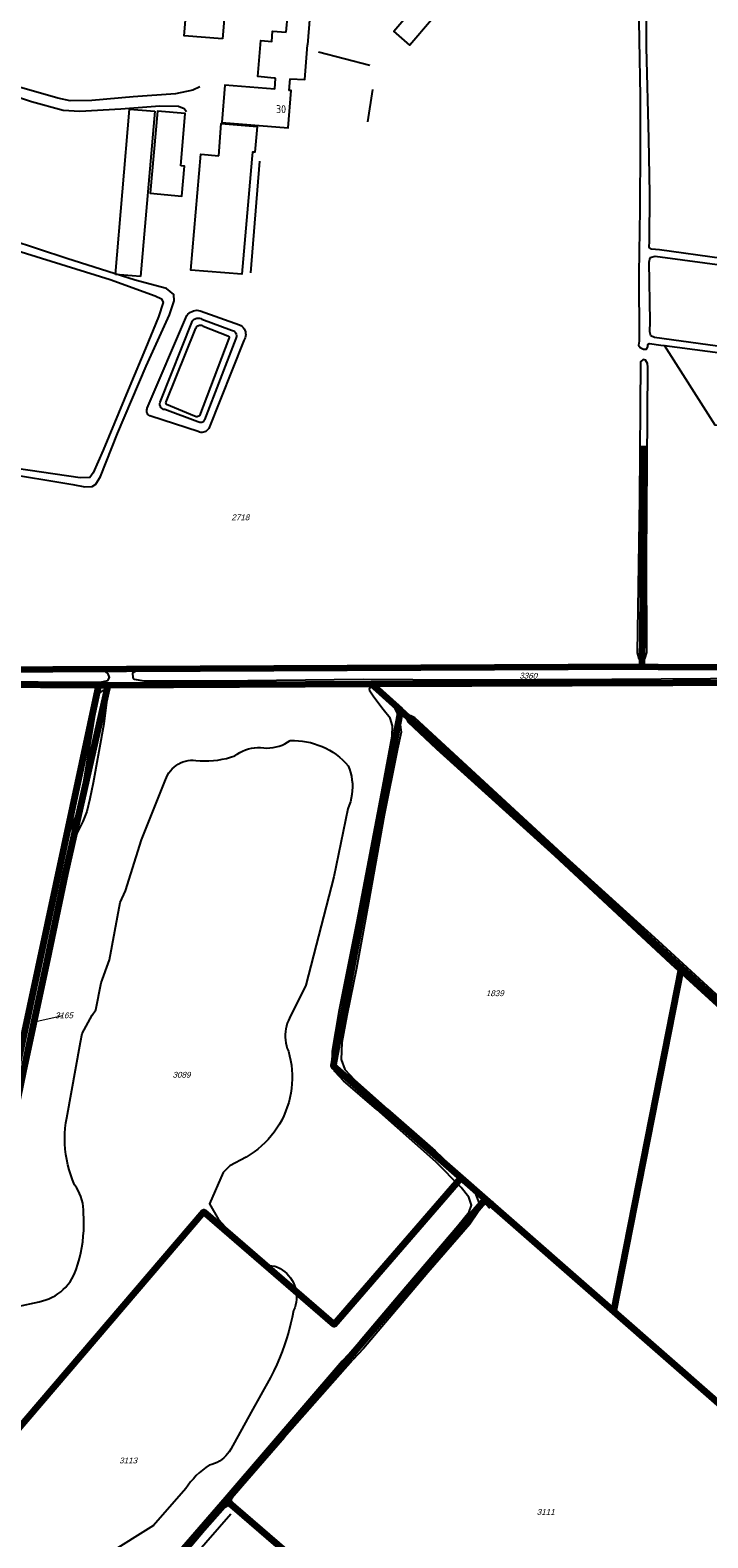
# Model space of a CAD drawing. Header units: metres. Extents: x 226218 to 240385, y 439369 to 449677.
# Tile 87 of 256: x 229919 to 230130, y 441641 to 442111. Entities that reach past the tile are written whole.
import ezdxf
from ezdxf.enums import TextEntityAlignment as Align

# ---------------------------------------------------------------- set-up
doc = ezdxf.new("R2010")
doc.units = ezdxf.units.M
doc.header["$MEASUREMENT"] = 0
doc.layers.add('BIJPIJL', color=73, linetype='Continuous', lineweight=0)
doc.layers.add('KG01-perceelgrens', color=73, linetype='Continuous', lineweight=100)
for name, color, linetype in [('DAKRAND', 4, 'Continuous'), ('DAKRAND-BYG', 4, 'Continuous'), ('GB20-pand_tevens_verblijfsobject', 1, 'Continuous'), ('Goud-ontwerp', 2, 'Continuous'), ('HEG', 253, 'Continuous'), ('HOOFDGEBOUW', 4, 'Continuous'), ('HOUTWAL', 253, 'Continuous'), ('HUISNUMMER', 253, 'Continuous'), ('INSTEEKSLOOT', 153, 'Continuous'), ('KANTVERH', 253, 'Continuous'), ('KANTWATER', 153, 'Continuous'), ('KZ01-perceelnummer', 73, 'Continuous'), ('MIDSLTGREPPEL', 253, 'Continuous'), ('RASTER', 253, 'Continuous'), ('TALUDLIJN', 253, 'Continuous')]:
    doc.layers.add(name, color=color, linetype=linetype)
doc.styles.add('arial', font='arial.ttf')
doc.styles.get("Standard").update_dxf_attribs({"font": 'iso.shx'})

# ---------------------------------------------------------------- blocks, each defined once
blk = doc.blocks.new('Z01')
blk = doc.blocks.new('bijpijl')
at = {"color": 0}
blk.add_line((0, 0), (1, 0), dxfattribs=at)
blk = doc.blocks.new('TWENTEROUTE')
at = {"layer": 'KG01-perceelgrens'}
for points in [[(230110.276, 441981.066), (230109.7, 441912.196)], [(230109.7, 441912.196), (229903.069, 441911.289), (229887.318, 441912.749), (229876.781, 441913.182), (229819.588, 441910.911)], [(229817.21, 441904.877), (229846.612, 441906.781), (229876.31, 441907.829), (229904.014, 441906.727), (229940.463, 441906.526)], [(230202.833, 441910.183), (230195.141, 441910.113), (230181.058, 441910.915), (230160.52, 441912.03), (230140.846, 441912.03), (230114.743, 441912.087), (230109.7, 441912.196)], [(229908.255, 441756.257), (229940.463, 441906.526)], [(229943.267, 441906.537), (229929.923, 441847.665)], [(229940.463, 441906.526), (229940.553, 441906.526), (229943.267, 441906.537)], [(229943.267, 441906.537), (230025.316, 441906.864)], [(230025.316, 441906.864), (230150.767, 441907.363), (230170.983, 441907.254), (230187.149, 441905.939), (230201.63, 441905.65), (230265.726, 441906.497)], [(230025.316, 441906.864), (230034.499, 441898.693)], [(230034.499, 441898.693), (230013.463, 441787.774), (230053.334, 441752.871)], [(230122.022, 441818.405), (230034.499, 441898.693)], [(229929.923, 441847.665), (229924.298, 441820.895), (229916.82, 441785.936), (229907.86, 441742.933), (229906.953, 441736.616), (229900.051, 441703.573), (229893.53, 441671.444), (229892.413, 441667.022)], [(230100.95, 441711.188), (230122.022, 441818.405)], [(230152.988, 441790), (230122.022, 441818.405)], [(229885.427, 441645.841), (229888.434, 441643.266), (229973.205, 441742.293), (230013.772, 441707.186), (230053.334, 441752.871)], [(230053.334, 441752.871), (230060.924, 441746.227)], [(229980.208, 441652.278), (230060.924, 441746.227)], [(230060.924, 441746.227), (230100.95, 441711.188)], [(230100.95, 441711.188), (230178.845, 441642.998)], [(229959.939, 441628.686), (229980.208, 441652.278)], [(229980.208, 441652.278), (230083.196, 441563.451)]]:
    blk.add_lwpolyline(points, dxfattribs=at)
at = {"layer": 'BIJPIJL', "xscale": 10.0997190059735, "yscale": 10.0997190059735, "rotation": 12.7675541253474}
blk.add_blockref('bijpijl', (229919.385, 441801.315), dxfattribs=at)
at = {"layer": 'KZ01-perceelnummer'}
ref = blk.add_blockref('Z01', (229984.21, 441958.826), dxfattribs=at)
ref.add_attrib('PERCNR', ' 2718', dxfattribs={"layer": 'GB20-pand_tevens_verblijfsobject', "color": 0, "ltscale": 2, "height": 1.8, "style": 'arial', "oblique": 15}).set_placement((229984.21, 441958.826), align=Align.MIDDLE)
ref = blk.add_blockref('Z01', (230073.931, 441909.447), dxfattribs=dict(at, rotation=359.0250908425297))
ref.add_attrib('PERCNR', ' 3360', dxfattribs={"layer": 'GB20-pand_tevens_verblijfsobject', "color": 0, "ltscale": 2, "height": 1.8, "rotation": 359.02509, "style": 'arial', "oblique": 15}).set_placement((230073.931, 441909.447), align=Align.MIDDLE)
ref = blk.add_blockref('Z01', (230063.524, 441810.428), dxfattribs=at)
ref.add_attrib('PERCNR', ' 1839', dxfattribs={"layer": 'GB20-pand_tevens_verblijfsobject', "color": 0, "ltscale": 2, "height": 1.8, "style": 'arial', "oblique": 15}).set_placement((230063.524, 441810.428), align=Align.MIDDLE)
ref = blk.add_blockref('Z01', (229919.385, 441801.315), dxfattribs=at)
ref.add_attrib('PERCNR', ' 3165', dxfattribs={"layer": 'GB20-pand_tevens_verblijfsobject', "color": 0, "ltscale": 2, "height": 1.8, "style": 'arial', "oblique": 15}).set_placement((229929.235, 441803.547), align=Align.MIDDLE)
ref = blk.add_blockref('Z01', (229965.873, 441785.019), dxfattribs=at)
ref.add_attrib('PERCNR', ' 3089', dxfattribs={"layer": 'GB20-pand_tevens_verblijfsobject', "color": 0, "ltscale": 2, "height": 1.8, "style": 'arial', "oblique": 15}).set_placement((229965.873, 441785.019), align=Align.MIDDLE)
ref = blk.add_blockref('Z01', (229949.222, 441664.758), dxfattribs=at)
ref.add_attrib('PERCNR', ' 3113', dxfattribs={"layer": 'GB20-pand_tevens_verblijfsobject', "color": 0, "ltscale": 2, "height": 1.8, "style": 'arial', "oblique": 15}).set_placement((229949.222, 441664.758), align=Align.MIDDLE)
ref = blk.add_blockref('Z01', (230079.388, 441648.698), dxfattribs=at)
ref.add_attrib('PERCNR', ' 3111', dxfattribs={"layer": 'GB20-pand_tevens_verblijfsobject', "color": 0, "ltscale": 2, "height": 1.8, "style": 'arial', "oblique": 15}).set_placement((230079.388, 441648.698), align=Align.MIDDLE)

msp = doc.modelspace()

# ---------------------------------------------------------------- linework, layer by layer
at = {"layer": 'DAKRAND'}
for p, q in [((229995.27, 442092.27), (229995.51, 442095.76)), ((229999.95, 442095.53), (229999.69, 442091.91))]:
    msp.add_line(p, q, dxfattribs=at)
for points in [[(229998.83, 442110.11), (229999.37, 442115.72), (230006.19, 442115.21), (230005.43, 442106.12)], [(229995.51, 442095.76), (229995.09, 442095.78), (229989.99, 442096.26), (229990.9, 442107.47), (229994.34, 442107.21), (229994.55, 442110.41), (229998.83, 442110.11)], [(229999.95, 442095.53), (230004.63, 442095.29), (230005.43, 442106.12)]]:
    msp.add_lwpolyline(points, dxfattribs=at)
at = {"layer": 'DAKRAND-BYG'}
for points in [[(229978.99, 442108.06), (229967.07, 442108.92), (229968.73, 442128.71), (229980.68, 442127.71), (229978.99, 442108.06)], [(230044.16, 442113.89), (230037.38, 442106.06), (230032.35, 442110.42), (230039.14, 442118.25), (230044.16, 442113.89)], [(229966.03, 442068.42), (229967.39, 442084.73), (229958.77, 442085.43), (229956.44, 442059.94), (229966.33, 442058.92), (229967.15, 442068.31), (229966.03, 442068.42)], [(229977.85, 442071.48), (229978.58, 442081.61), (229989.82, 442080.66), (229989.11, 442072.64), (229988.33, 442072.71), (229988.1, 442070.53)], [(229988.1, 442070.53), (229984.96, 442034.62), (229969.12, 442035.92), (229972.23, 442072.01), (229977.85, 442071.48)]]:
    msp.add_lwpolyline(points, dxfattribs=at)
at = {"layer": 'HEG'}
msp.add_line((230025.69, 442092.19), (230024.14, 442082.1), dxfattribs=at)
at = {"layer": 'HOOFDGEBOUW'}
msp.add_lwpolyline([(229995.27, 442092.27), (229979.66, 442093.53), (229978.73, 442081.95), (229999.42, 442080.28), (230000.36, 442091.86), (229999.69, 442091.91)], dxfattribs=at)
at = {"layer": 'HOUTWAL'}
for p, q in [((230008.86, 442103.98), (230024.88, 442099.77)), ((229990.56, 442069.91), (229987.76, 442035.05))]:
    msp.add_line(p, q, dxfattribs=at)
for points in [[(230198.58, 441962.43), (230198.54, 441930.4), (230178.64, 441930.14), (230176.1, 441974.66), (230175.7, 441978.3), (230174.04, 441981.4), (230171.84, 441982.9), (230132.59, 441987.51), (230116.72, 442012.38)], [(229981.58, 441648.05), (229924.23, 441582.22), (229964.74, 441517.92)]]:
    msp.add_lwpolyline(points, dxfattribs=at)
at = {"layer": 'INSTEEKSLOOT'}
for p, q in [((229934.64, 441971.09), (229910.46, 441974.63)), ((230018.23, 441697.8), (230021.91, 441702)), ((230022.94, 441699.63), (230019.61, 441696.12))]:
    msp.add_line(p, q, dxfattribs=at)
for points in [[(230036.15, 442161.01), (230035.71, 442160.27), (230036.02, 442159.39), (230037.84, 442158.89), (230073.48, 442154.84), (230105.5, 442151.6), (230107.33, 442151.31), (230108.05, 442150.7), (230108.4, 442148.56), (230108.54, 442125.46), (230109.23, 442090), (230109.14, 442074.78), (230109.09, 442054.79), (230108.8, 442034.86), (230108.82, 442013.71)], [(230267.89, 442017.77), (230268.48, 442018.19), (230268.51, 442018.74), (230268.05, 442019.57), (230267, 442020.22), (230237.58, 442024.63), (230210.75, 442028.56), (230172.97, 442034.2), (230134.59, 442039.55), (230115.19, 442042.19), (230112.74, 442042.44), (230111.97, 442042.99), (230112.04, 442045.06), (230112.17, 442059.68), (230111.91, 442076.8), (230111.14, 442105.34), (230111.12, 442129.44)], [(229909.83, 441972.77), (229932.29, 441969.1), (229936.1, 441968.34), (229938.38, 441968.41), (229939.51, 441969.21), (229940.97, 441971.6), (229946.21, 441984.96), (229955.22, 442005.93), (229962.51, 442021.95), (229963.89, 442026.37), (229963.86, 442028.31), (229961.51, 442030.17), (229951.76, 442032.77), (229930.48, 442039.55), (229894.99, 442051.12)], [(229907.04, 442044.39), (229943.93, 442032.98), (229957.95, 442027.85), (229959.92, 442026.91), (229960.45, 442025.82), (229959.02, 442021.3), (229954.96, 442011.47), (229950.14, 441999.79), (229941.76, 441979.73), (229938.63, 441972.74), (229937.66, 441971.2), (229934.64, 441971.09)], [(230116.72, 442012.38), (230143.52, 442008.84), (230176.13, 442004.07), (230210.06, 441998.86), (230246.91, 441993.63), (230254.57, 441992.51), (230255.54, 441992.81), (230255.68, 441993.48), (230255.02, 441994.16), (230252.18, 441994.58), (230224.67, 441998.82), (230183.42, 442004.57), (230138.62, 442011.49), (230113.6, 442014.93), (230112.54, 442015.37), (230112.23, 442016.67), (230112.3, 442019.84), (230111.96, 442038.34), (230112.32, 442039.79), (230113.85, 442040.24), (230137.89, 442036.99), (230197.64, 442027.85), (230237.24, 442022.54), (230267.89, 442017.77)], [(230108.82, 442013.71), (230108.69, 442012.55), (230109.15, 442011.77), (230110.19, 442011.22), (230111.17, 442011.26), (230111.59, 442012.01), (230111.56, 442012.73), (230112.13, 442013.04), (230115.58, 442012.53), (230116.72, 442012.38)], [(230111.52, 442005.67), (230111.43, 442006.83), (230110.81, 442007.83), (230110.11, 442008), (230109.29, 442007.31), (230108.93, 441964.68), (230108.24, 441916.53), (230108.75, 441914.75), (230109.76, 441914.51), (230110.61, 441914.74), (230111.26, 441916.69), (230111.16, 441946.22), (230111.52, 442005.67)], [(229901.12, 441907.66), (229921.48, 441907.52), (229940.98, 441907.38), (229943.2, 441907.91), (229943.8, 441908.87), (229943.35, 441910.03), (229942.65, 441910.64), (229938.21, 441911.23), (229921.59, 441911.07), (229903.07, 441911.29), (229894.57, 441912.04), (229887.32, 441912.75)], [(229953.36, 441910.86), (229951.82, 441910.73), (229950.97, 441910.22), (229951, 441908.93), (229951.44, 441908.37), (229954.48, 441907.85), (229977.87, 441907.84), (230022.86, 441908.38), (230053.75, 441908.2), (230100.34, 441908.34), (230146.51, 441908.68)], [(230203.89, 441910.13), (230195.14, 441910.11), (230181.06, 441910.91), (230160.52, 441912.03), (230140.85, 441912.03), (230114.74, 441912.09), (230088.82, 441912.27), (230059.22, 441912.18), (230003.32, 441911.84), (229953.36, 441910.86)], [(229912.8, 441778.04), (229921.4, 441819.07), (229926.3, 441840.56), (229928.88, 441852.48), (229930.38, 441858.24), (229931.96, 441861.97), (229934, 441867.46), (229935.82, 441876.89), (229940.02, 441902.09), (229940.64, 441903.97), (229941.92, 441904.9), (229943, 441904.91), (229943.17, 441903.71), (229942.03, 441894.39), (229938.65, 441876.09), (229937.59, 441871.04), (229936.66, 441867.13), (229935.4, 441863.99), (229933.55, 441860.21), (229932.12, 441856.18), (229929.92, 441847.66), (229924.3, 441820.9), (229916.82, 441785.94)], [(230021.91, 441702), (230021.92, 441702.02), (230034.34, 441716.85), (230052.29, 441737.95), (230055.9, 441742.29), (230056.62, 441744.4), (230055.72, 441746.88), (230053.42, 441749.86), (230045.51, 441757.82), (230027.11, 441774.22), (230016.71, 441783.09), (230014.01, 441786.08), (230013.19, 441788.36), (230013.25, 441792.39), (230015.48, 441805.31), (230020.93, 441832.83), (230029.01, 441874.9), (230031.85, 441890.6), (230031.98, 441893.85), (230031.21, 441896.22), (230029.11, 441898.93), (230026.11, 441902.79), (230024.88, 441904.58), (230024.83, 441905.46), (230025.49, 441906.02), (230026.5, 441905.81), (230028.64, 441903.83), (230032.41, 441899.75)], [(230032.41, 441899.75), (230034.02, 441896.44), (230034.71, 441891.85), (230033.58, 441886.62), (230029.43, 441865.97), (230024.7, 441839.79), (230020.76, 441818.22), (230017.71, 441803.52), (230016.18, 441795.09), (230016, 441789.79), (230017.08, 441786.71), (230020.07, 441783.58), (230030.39, 441774.24), (230045.26, 441761.34), (230054.78, 441752.26), (230057.78, 441748.06), (230058.89, 441745.19), (230058.67, 441742.3), (230056.06, 441738.39)], [(230038.94, 441896.32), (230037.67, 441896.93), (230036.73, 441896.99), (230036.2, 441896.39), (230036.72, 441895.05), (230045.66, 441886.69), (230082.44, 441853.34), (230118.68, 441819.66), (230168.85, 441773.86), (230210.8, 441735.35), (230237.37, 441710.94), (230238.6, 441709.45), (230239.4, 441708.18), (230240.61, 441707.85), (230241.68, 441708.84), (230241.67, 441710.29), (230240.45, 441711.83), (230235.77, 441716.25), (230211.53, 441737.56), (230203.83, 441744.67)], [(230203.83, 441744.67), (230191.07, 441756.44), (230182.72, 441764.14), (230153.8, 441790.84), (230149.46, 441794.84), (230114.94, 441826.63), (230084.96, 441853.75), (230038.94, 441896.32)], [(230063.35, 441745.25), (230061.92, 441746.36), (230060.7, 441746.24), (230060.6, 441745.37), (230061.11, 441744.64), (230062.23, 441743.44)], [(230056.06, 441738.39), (230042.97, 441723.41), (230022.94, 441699.63)], [(230018.23, 441697.8), (230016.24, 441695.73), (229979.77, 441653.2), (229962.24, 441632.9)], [(229982.2, 441651.53), (229981.58, 441652.27), (229982.41, 441653.72), (229998.36, 441672.03), (230019.61, 441696.12)], [(229982.07, 441649.64), (229981.01, 441650.46), (229980.59, 441650.57), (229979.68, 441650.06), (229973.4, 441642.91), (229953.7, 441619.62)]]:
    msp.add_lwpolyline(points, dxfattribs=at)
at = {"layer": 'KANTVERH'}
for p, q in [((229945.6, 442034.55), (229950.02, 442086.13)), ((229950.02, 442086.13), (229957.87, 442085.46)), ((229957.87, 442085.46), (229953.44, 442033.88)), ((229953.44, 442033.88), (229945.6, 442034.55))]:
    msp.add_line(p, q, dxfattribs=at)
for points in [[(229971.92, 442093.04), (229969.75, 442092), (229964.29, 442090.85), (229951.09, 442089.88), (229938.22, 442088.79), (229931.48, 442088.66), (229927.67, 442089.47), (229915.7, 442092.96), (229894.73, 442100.36), (229892.64, 442101.47), (229891.47, 442102.99), (229891.1, 442105.58)], [(229886.95, 442095.29), (229888.42, 442096.07), (229890.86, 442096.88), (229893.65, 442096.82), (229898.16, 442095.4), (229919.43, 442088.51), (229929.33, 442085.75), (229934.56, 442085.48), (229947.3, 442086.15), (229959.45, 442087.15), (229965.3, 442087.05), (229967.07, 442086.24), (229967.8, 442085.31)]]:
    msp.add_lwpolyline(points, dxfattribs=at)
at = {"layer": 'KANTWATER'}
for p, q in [((229972.96, 442018.46), (229980.64, 442015.44)), ((229980.99, 442014.58), (229971.81, 441990.51)), ((229961.55, 441994), (229961.37, 441994.63)), ((229970.29, 441990.37), (229961.55, 441994))]:
    msp.add_line(p, q, dxfattribs=at)
for points in [[(229961.37, 441994.63), (229961.42, 441994.81), (229970.69, 442017.84)], [(229970.69, 442017.84), (229970.83, 442018.11), (229971.02, 442018.35), (229971.25, 442018.54), (229971.52, 442018.68), (229971.82, 442018.76), (229972.12, 442018.78), (229972.42, 442018.73), (229972.7, 442018.63), (229972.96, 442018.46)], [(229980.64, 442015.44), (229980.82, 442015.33), (229980.95, 442015.17), (229981.03, 442014.98), (229981.04, 442014.77), (229980.99, 442014.58)], [(229971.81, 441990.51), (229971.59, 441990.33), (229971.34, 441990.21), (229971.07, 441990.15), (229970.8, 441990.16), (229970.53, 441990.24), (229970.29, 441990.37)], [(229991.82, 441886.91), (229992.79, 441886.89), (229993.77, 441886.93), (229994.73, 441887.05), (229995.69, 441887.24), (229996.63, 441887.5), (229997.54, 441887.83), (229998.43, 441888.23), (229999.29, 441888.7), (230000.11, 441889.23)], [(230000.11, 441889.23), (230001.38, 441889.24), (230002.65, 441889.18), (230003.91, 441889.05), (230005.17, 441888.85), (230006.41, 441888.58), (230007.64, 441888.24), (230008.84, 441887.83), (230010.02, 441887.36), (230011.17, 441886.82), (230012.29, 441886.21), (230013.38, 441885.55), (230014.42, 441884.83), (230015.42, 441884.04), (230016.38, 441883.21), (230017.29, 441882.32), (230018.15, 441881.38)], [(229970.66, 441883.04), (229972.02, 441882.93), (229973.39, 441882.89), (229974.76, 441882.91), (229976.13, 441883), (229977.49, 441883.15), (229978.84, 441883.37), (229980.18, 441883.65), (229981.51, 441884), (229982.82, 441884.41)], [(229982.82, 441884.41), (229983.59, 441884.98), (229984.4, 441885.49), (229985.25, 441885.94), (229986.14, 441886.31), (229987.05, 441886.6), (229987.99, 441886.83), (229988.94, 441886.97), (229989.9, 441887.03), (229990.86, 441887.01), (229991.82, 441886.91)], [(229961.21, 441876.96), (229961.5, 441877.72), (229961.85, 441878.44), (229962.27, 441879.14), (229962.75, 441879.79), (229963.29, 441880.39), (229963.88, 441880.95), (229964.52, 441881.45), (229965.2, 441881.89), (229965.92, 441882.26), (229966.67, 441882.57), (229967.44, 441882.81), (229968.23, 441882.97), (229969.04, 441883.07), (229969.85, 441883.09), (229970.66, 441883.04)], [(230018.15, 441881.38), (230018.56, 441880.31), (230018.9, 441879.21), (230019.17, 441878.09), (230019.35, 441876.96), (230019.46, 441875.82), (230019.5, 441874.67), (230019.45, 441873.52), (230019.32, 441872.38), (230019.12, 441871.25), (230018.84, 441870.13), (230018.49, 441869.04), (230018.06, 441867.97)], [(229930.41, 441771.64), (229934.71, 441795.21), (229935.29, 441797.89), (229938.36, 441803.55), (229939.52, 441805.3), (229941.16, 441813.65), (229943.75, 441820.84), (229947.13, 441838.72), (229948.77, 441842.4), (229953.75, 441858.3), (229961.21, 441876.96)], [(230018.06, 441867.97), (230013.73, 441846.77), (230004.91, 441812.96), (229999.9, 441802.7)], [(229999.9, 441802.7), (229999.51, 441801.9), (229999.18, 441801.08), (229998.91, 441800.22), (229998.71, 441799.36), (229998.58, 441798.47), (229998.51, 441797.59), (229998.51, 441796.7), (229998.58, 441795.81), (229998.72, 441794.93), (229998.92, 441794.06), (229999.19, 441793.21), (229999.52, 441792.38)], [(229999.52, 441792.38), (229999.91, 441790.96), (230000.22, 441789.52), (230000.45, 441788.06), (230000.61, 441786.59), (230000.7, 441785.12), (230000.7, 441783.65), (230000.64, 441782.17), (230000.49, 441780.71), (230000.28, 441779.25), (229999.98, 441777.8), (229999.62, 441776.37), (229999.18, 441774.97), (229998.67, 441773.58), (229998.09, 441772.23), (229997.43, 441770.91), (229996.72, 441769.62), (229995.93, 441768.37), (229995.09, 441767.16), (229994.18, 441766), (229993.22, 441764.88), (229992.2, 441763.82), (229991.12, 441762.81), (229989.99, 441761.85), (229988.82, 441760.96), (229987.61, 441760.13), (229986.35, 441759.36)], [(229932.85, 441750.72), (229932.22, 441752.24), (229931.66, 441753.79), (229931.17, 441755.36), (229930.75, 441756.95), (229930.41, 441758.56), (229930.15, 441760.18), (229929.95, 441761.82), (229929.84, 441763.46), (229929.8, 441765.1), (229929.84, 441766.75), (229929.95, 441768.39), (229930.14, 441770.02), (229930.41, 441771.64)], [(229986.35, 441759.36), (229981.27, 441756.66), (229979.23, 441754.52), (229974.9, 441744.77), (229977.72, 441739.84), (229987.15, 441729.45)], [(229935.67, 441741.84), (229935.65, 441742.9), (229935.57, 441743.95), (229935.4, 441744.99), (229935.15, 441746.01), (229934.84, 441747.02), (229934.45, 441748), (229933.98, 441748.95), (229933.45, 441749.85), (229932.85, 441750.72)], [(229933.37, 441724.3), (229933.92, 441726), (229934.39, 441727.72), (229934.8, 441729.45), (229935.14, 441731.2), (229935.4, 441732.96), (229935.6, 441734.73), (229935.72, 441736.5), (229935.78, 441738.28), (229935.76, 441740.06), (229935.67, 441741.84)], [(229987.15, 441729.45), (229987.78, 441728.75), (229988.46, 441728.11), (229989.2, 441727.52), (229989.98, 441727), (229990.8, 441726.54), (229991.65, 441726.15), (229992.54, 441725.84), (229993.44, 441725.59), (229994.37, 441725.42), (229995.3, 441725.33)], [(229921.8, 441714.27), (229922.85, 441714.5), (229923.88, 441714.81), (229924.88, 441715.18), (229925.85, 441715.63), (229926.79, 441716.14), (229927.69, 441716.72), (229928.55, 441717.36), (229929.36, 441718.07), (229930.11, 441718.82), (229930.81, 441719.63), (229931.45, 441720.49), (229932.03, 441721.39), (229932.55, 441722.33), (229932.99, 441723.3), (229933.37, 441724.3)], [(229995.3, 441725.33), (229996.13, 441725), (229996.92, 441724.6), (229997.68, 441724.14), (229998.39, 441723.6), (229999.05, 441723.01), (229999.66, 441722.36), (230000.2, 441721.67), (230000.69, 441720.92), (230001.11, 441720.14), (230001.45, 441719.32), (230001.73, 441718.47), (230001.92, 441717.61), (230002.04, 441716.73), (230002.08, 441715.84), (230002.05, 441714.96), (230001.94, 441714.08), (230001.74, 441713.21), (230001.48, 441712.36), (230001.14, 441711.54)], [(229894.99, 441672.7), (229902.26, 441709.29), (229904.86, 441710.96), (229908.23, 441711.35), (229921.8, 441714.27)], [(230001.14, 441711.54), (230000.7, 441709.37), (230000.2, 441707.21), (229999.64, 441705.07), (229999.01, 441702.95), (229998.32, 441700.84), (229997.57, 441698.76), (229996.76, 441696.7), (229995.89, 441694.66), (229994.96, 441692.66), (229993.97, 441690.67)], [(229993.97, 441690.67), (229987.92, 441679.85), (229981.56, 441668.23)], [(229981.56, 441668.23), (229981.11, 441667.5), (229980.59, 441666.81), (229980.02, 441666.16), (229979.4, 441665.57), (229978.73, 441665.03), (229978.02, 441664.55), (229977.27, 441664.13), (229976.49, 441663.78), (229975.67, 441663.49), (229974.84, 441663.27)], [(229974.84, 441663.27), (229973.77, 441662.54), (229972.73, 441661.76), (229971.74, 441660.92), (229970.79, 441660.03), (229969.9, 441659.08), (229969.06, 441658.09), (229968.27, 441657.06), (229967.55, 441655.98)], [(229967.55, 441655.98), (229957.52, 441644.47), (229943.01, 441635.44), (229935.57, 441628.96), (229925.22, 441620.76)]]:
    msp.add_lwpolyline(points, dxfattribs=at)
at = {"layer": 'MIDSLTGREPPEL'}
for points in [[(230174.19, 441647.07), (230149.62, 441668.93), (230107.72, 441705.31), (230061.98, 441744.89)], [(230135.67, 441591.5), (230121.77, 441575.66), (230098.76, 441550.03), (230045.71, 441595.91), (229981.4, 441651.25)]]:
    msp.add_lwpolyline(points, dxfattribs=at)
at = {"layer": 'RASTER'}
for points in [[(229904.01, 441906.73), (229918.97, 441906.54), (229940.55, 441906.53)], [(229950.82, 441906.85), (229989.35, 441906.92), (230021.15, 441907.12), (230053.05, 441906.96), (230101.55, 441907.07), (230150.77, 441907.36), (230170.98, 441907.25), (230187.15, 441905.94), (230201.63, 441905.65), (230215.45, 441905.87), (230236.14, 441906.05), (230274.3, 441906.48), (230309.85, 441907.08)]]:
    msp.add_lwpolyline(points, dxfattribs=at)
at = {"layer": 'TALUDLIJN'}
for p, q in [((229972.03, 442023.23), (229984.32, 442018.85)), ((229972.57, 442020.64), (229981.75, 442017.16)), ((229959.51, 441994.69), (229969.65, 442020.1)), ((229983.1, 442014.55), (229973.34, 441989.23)), ((229985.6, 442013.96), (229974.7, 441986.5)), ((229971.34, 441988.58), (229960.96, 441992.41)), ((229971.41, 441985.57), (229956.67, 441990.35))]:
    msp.add_line(p, q, dxfattribs=at)
for points in [[(229955.51, 441992.66), (229955.53, 441992.89), (229967.88, 442021.74)], [(229967.88, 442021.74), (229968.21, 442022.14), (229968.6, 442022.49), (229969.02, 442022.79), (229969.48, 442023.03), (229969.97, 442023.21), (229970.48, 442023.32), (229971, 442023.36), (229971.52, 442023.33), (229972.03, 442023.23)], [(229969.65, 442020.1), (229969.93, 442020.39), (229970.26, 442020.63), (229970.62, 442020.81), (229971.01, 442020.92), (229971.41, 442020.95), (229971.81, 442020.92), (229972.2, 442020.81), (229972.57, 442020.64)], [(229981.75, 442017.16), (229982.09, 442017.09), (229982.42, 442016.96), (229982.7, 442016.77), (229982.95, 442016.52), (229983.14, 442016.23), (229983.27, 442015.9), (229983.33, 442015.56), (229983.32, 442015.21), (229983.24, 442014.87), (229983.1, 442014.55)], [(229984.32, 442018.85), (229984.74, 442018.61), (229985.12, 442018.32), (229985.45, 442017.98), (229985.73, 442017.59), (229985.95, 442017.16), (229986.11, 442016.7), (229986.2, 442016.23), (229986.21, 442015.75), (229986.16, 442015.27), (229986.04, 442014.81), (229985.85, 442014.37), (229985.6, 442013.96)], [(229956.67, 441990.35), (229956.33, 441990.48), (229956.02, 441990.67), (229955.76, 441990.93), (229955.56, 441991.24), (229955.43, 441991.58), (229955.38, 441991.95), (229955.4, 441992.31), (229955.51, 441992.66)], [(229960.96, 441992.41), (229960.63, 441992.48), (229960.32, 441992.62), (229960.04, 441992.82), (229959.8, 441993.07), (229959.61, 441993.35), (229959.49, 441993.67), (229959.43, 441994.01), (229959.43, 441994.35), (229959.51, 441994.69)], [(229973.34, 441989.23), (229973.21, 441988.96), (229973.01, 441988.73), (229972.77, 441988.54), (229972.5, 441988.42), (229972.2, 441988.36), (229971.9, 441988.36), (229971.61, 441988.44), (229971.34, 441988.58)], [(229974.7, 441986.5), (229974.45, 441986.17), (229974.15, 441985.87), (229973.81, 441985.63), (229973.43, 441985.46), (229973.03, 441985.34), (229972.62, 441985.29), (229972.2, 441985.32), (229971.8, 441985.41), (229971.41, 441985.57)]]:
    msp.add_lwpolyline(points, dxfattribs=at)

# ---------------------------------------------------------------- block references
at = {"layer": 'Goud-ontwerp', "linetype": 'Continuous'}
msp.add_blockref('TWENTEROUTE', (0, 0), dxfattribs=at)

# ---------------------------------------------------------------- texts
at = {"layer": 'HUISNUMMER'}
msp.add_text('30', height=2.5, dxfattribs=at).set_placement((229995.68, 442084.83))

doc.saveas('drawing.dxf')
